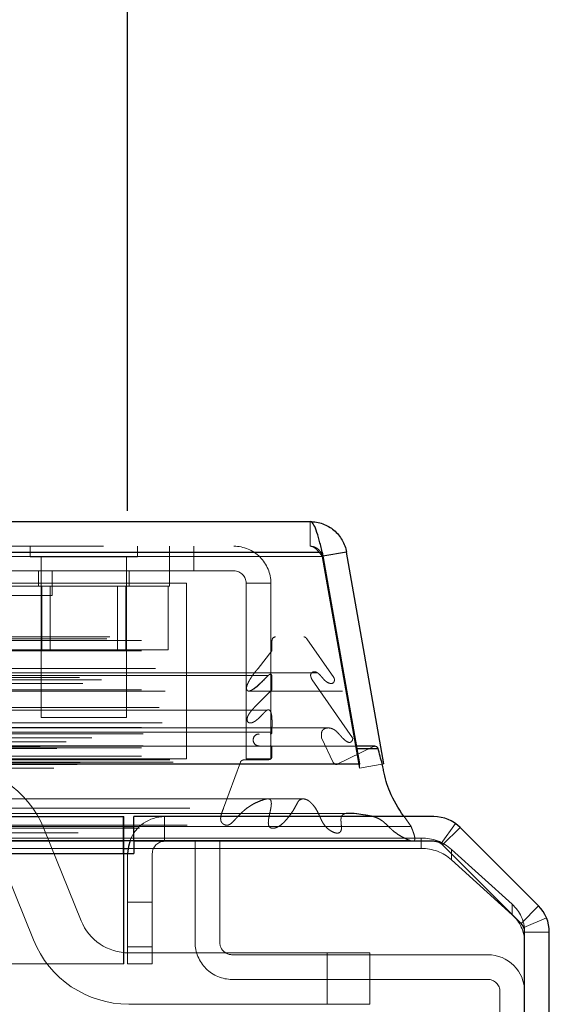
# Model space of a CAD drawing. Header units: inches. Extents: x 0.2 to 10.8, y 0.2 to 8.2.
# Tile 32 of 171: x 4.74 to 4.8173, y 2.189 to 2.3327. Entities that reach past the tile are written whole.
import ezdxf

# ---------------------------------------------------------------- set-up
doc = ezdxf.new("R2010")
doc.units = ezdxf.units.IN
doc.header["$MEASUREMENT"] = 0
doc.linetypes.add('HIDDEN', pattern=[0.07500000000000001, 0.05, -0.025])
doc.layers.add('DIMENSIONS', color=140, linetype='Continuous')
doc.layers.add('SLD-0', color=179, linetype='Continuous')
doc.styles.add('SLDTEXTSTYLE0', font='TXT', dxfattribs={"width": 0.7})
doc.dimstyles.new('SLDDIMSTYLE0', dxfattribs={"dimtxt": 0.0849609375, "dimasz": 0.13, "dimexe": 0, "dimexo": 0.0625, "dimgap": 0.021240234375, "dimtad": 0, "dimtih": 1, "dimtoh": 1, "dimlfac": 20, "dimrnd": 1e-09, "dimzin": 12, "dimdsep": 46, "dimtxsty": 'SLDTEXTSTYLE0', "dimsah": 1, "dimcen": 0.09, "dimadec": 0, "dimazin": 3, "dimtfac": 1, "dimtofl": 0, "dimtmove": 0, "dimatfit": 3, "dimfxl": 0, "dimfrac": 2, "dimtolj": 1, "dimtzin": 12, "dimarcsym": 0})

# ---------------------------------------------------------------- blocks, each defined once
blk = doc.blocks.new('_D_29')
at = {"layer": 'DIMENSIONS'}
for p, q in [((3.078871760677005, 2.260963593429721), (3.078871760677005, 2.65352070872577)), ((4.755771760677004, 2.260963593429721), (4.755771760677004, 2.65352070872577)), ((3.078871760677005, 2.52852070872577), (3.660557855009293, 2.52852070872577)), ((3.775690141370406, 2.528520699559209), (3.747160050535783, 2.528520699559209)), ((3.747160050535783, 2.528520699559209), (3.747160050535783, 2.393489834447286)), ((4.098838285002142, 2.528520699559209), (4.127368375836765, 2.528520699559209)), ((4.127368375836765, 2.528520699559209), (4.127368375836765, 2.393489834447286)), ((4.755771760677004, 2.52852070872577), (4.213970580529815, 2.52852070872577)), ((3.747160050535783, 2.393489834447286), (3.775690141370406, 2.393489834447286)), ((4.127368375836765, 2.393489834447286), (4.098838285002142, 2.393489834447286))]:
    blk.add_line(p, q, dxfattribs=at)
for points in [[(3.078871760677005, 2.52852070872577), (3.208871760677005, 2.50852070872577), (3.208871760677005, 2.54852070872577)], [(4.755771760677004, 2.52852070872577), (4.625771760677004, 2.54852070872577), (4.625771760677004, 2.50852070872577)]]:
    blk.add_solid(points, dxfattribs=at)
at = {"layer": 'DIMENSIONS', "char_height": 0.08333333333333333, "attachment_point": 1, "style": 'SLDTEXTSTYLE0'}
for s, insert in [('33.54', (3.775690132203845, 2.654963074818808)), ('851.9', (3.775690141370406, 2.500912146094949))]:
    blk.add_mtext(s, dxfattribs=dict(at, insert=insert))

msp = doc.modelspace()

# ---------------------------------------------------------------- linework, layer by layer
at = {"layer": 'SLD-0', "linetype": 'Continuous', "lineweight": 25}
for p, q in [((3.052228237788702, 2.259420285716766), (4.782407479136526, 2.259420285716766)), ((3.050461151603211, 2.254957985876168), (4.784174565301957, 2.254957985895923)), ((4.784174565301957, 2.254957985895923), (4.789625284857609, 2.224045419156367)), ((4.787725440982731, 2.254957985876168), (4.784281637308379, 2.254350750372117)), ((4.793176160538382, 2.224045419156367), (4.787725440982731, 2.254957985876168)), ((4.791869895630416, 2.226631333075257), (4.789169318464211, 2.226631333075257)), ((4.789223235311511, 2.226325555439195), (4.792330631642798, 2.226325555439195)), ((3.045010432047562, 2.224045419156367), (4.789625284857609, 2.224045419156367)), ((4.789625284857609, 2.224045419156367), (4.789625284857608, 2.224001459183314)), ((3.079467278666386, 2.216363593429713), (4.755176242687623, 2.216363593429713)), ((4.755176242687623, 2.210963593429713), (4.755176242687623, 2.216363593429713)), ((4.756671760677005, 2.212763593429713), (4.756671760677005, 2.216363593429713)), ((4.800476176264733, 2.216363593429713), (4.756671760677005, 2.216363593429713)), ((4.755176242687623, 2.214934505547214), (4.756671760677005, 2.214934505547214)), ((4.815740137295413, 2.203336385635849), (4.80429455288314, 2.21478197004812)), ((4.755176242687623, 2.212872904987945), (4.756671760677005, 2.212872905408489)), ((4.755221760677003, 2.210963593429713), (4.755221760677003, 2.212882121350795)), ((4.756676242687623, 2.212763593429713), (4.756671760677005, 2.212763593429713)), ((4.756676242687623, 2.212763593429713), (4.756676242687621, 2.210963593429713)), ((4.80047814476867, 2.212763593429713), (4.756676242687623, 2.212763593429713)), ((4.755221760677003, 2.211724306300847), (4.755825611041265, 2.211724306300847)), ((4.813195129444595, 2.200791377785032), (4.801749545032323, 2.212236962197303)), ((3.079467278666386, 2.210963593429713), (4.755176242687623, 2.210963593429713)), ((4.755176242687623, 2.210963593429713), (4.756676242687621, 2.210963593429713)), ((4.813721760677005, 1.419963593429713), (4.813721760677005, 2.199519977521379)), ((4.817321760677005, 1.419963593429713), (4.817321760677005, 2.199518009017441))]:
    msp.add_line(p, q, dxfattribs=at)
at = {"layer": 'SLD-0', "linetype": 'HIDDEN', "lineweight": 18}
for p, q in [((4.782407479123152, 2.255820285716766), (4.782407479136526, 2.259420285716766)), ((3.052228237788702, 2.255820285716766), (4.782407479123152, 2.255820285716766)), ((4.741563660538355, 2.255820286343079), (4.741563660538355, 2.254257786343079)), ((4.757188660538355, 2.254257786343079), (4.757188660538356, 2.255820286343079)), ((4.761876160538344, 2.252220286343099), (4.761876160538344, 2.255820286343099)), ((4.765426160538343, 2.252220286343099), (4.765426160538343, 2.255820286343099)), ((4.784174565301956, 2.254957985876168), (3.05046115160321, 2.254957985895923)), ((3.050461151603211, 2.254332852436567), (4.784174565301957, 2.254332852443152)), ((4.784174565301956, 2.254332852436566), (3.05046115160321, 2.254332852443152)), ((4.784174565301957, 2.254957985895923), (4.784174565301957, 2.254332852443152)), ((4.784174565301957, 2.254332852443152), (4.789625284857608, 2.223420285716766)), ((4.784281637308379, 2.254350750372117), (4.784180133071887, 2.254332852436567)), ((4.789630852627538, 2.223420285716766), (4.784180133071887, 2.254332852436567)), ((4.741563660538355, 2.254257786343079), (4.757188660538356, 2.254257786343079)), ((4.743126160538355, 2.254257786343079), (4.743126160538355, 2.230820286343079)), ((4.755626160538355, 2.230820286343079), (4.755626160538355, 2.254257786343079)), ((4.765426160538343, 2.252220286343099), (4.738459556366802, 2.2522202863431)), ((4.742751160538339, 2.252220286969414), (4.742751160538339, 2.249970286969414)), ((4.744741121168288, 2.248620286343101), (4.744741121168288, 2.252220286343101)), ((4.756001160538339, 2.249970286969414), (4.756001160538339, 2.252220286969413)), ((4.761876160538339, 2.249970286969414), (4.761876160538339, 2.252220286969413)), ((4.771276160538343, 2.252220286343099), (4.765426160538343, 2.252220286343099)), ((4.764359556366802, 2.25042028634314), (4.738459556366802, 2.250420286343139)), ((4.764359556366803, 2.22482028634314), (4.764359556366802, 2.25042028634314)), ((4.776676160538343, 2.250420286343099), (4.773076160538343, 2.250420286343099)), ((4.773076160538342, 2.224820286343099), (4.773076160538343, 2.250420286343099)), ((4.776676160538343, 2.224820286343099), (4.776676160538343, 2.250420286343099)), ((4.744741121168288, 2.248620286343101), (4.710891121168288, 2.248620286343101)), ((4.73687616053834, 2.249970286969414), (4.761876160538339, 2.249970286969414)), ((4.743227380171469, 2.249970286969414), (4.743227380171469, 2.240720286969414)), ((4.74447866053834, 2.249970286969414), (4.74447866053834, 2.240720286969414)), ((4.75427366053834, 2.240720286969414), (4.75427366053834, 2.249970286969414)), ((4.755524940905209, 2.249970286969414), (4.755524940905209, 2.240720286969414)), ((4.761673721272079, 2.249970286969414), (4.761673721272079, 2.240720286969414)), ((3.052727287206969, 2.242327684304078), (4.781908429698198, 2.2423276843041)), ((3.053165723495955, 2.242587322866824), (4.781469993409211, 2.242587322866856)), ((3.057796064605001, 2.242087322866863), (4.776839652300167, 2.242087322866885)), ((3.057796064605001, 2.242087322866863), (4.776839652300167, 2.242087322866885)), ((4.776839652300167, 2.242087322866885), (4.776839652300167, 2.240567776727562)), ((4.785871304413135, 2.236668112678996), (4.781908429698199, 2.242327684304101)), ((3.057796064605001, 2.24056777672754), (4.776839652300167, 2.240567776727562)), ((4.7370785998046, 2.240720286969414), (4.743227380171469, 2.240720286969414)), ((4.743227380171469, 2.240720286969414), (4.755524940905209, 2.240720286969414)), ((4.755524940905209, 2.240720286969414), (4.761673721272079, 2.240720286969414)), ((4.776839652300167, 2.240567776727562), (4.774820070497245, 2.237982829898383)), ((4.78345008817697, 2.237369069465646), (3.051184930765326, 2.237369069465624)), ((3.05981564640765, 2.237982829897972), (4.774820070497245, 2.237982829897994)), ((4.78345078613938, 2.237369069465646), (4.783450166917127, 2.237369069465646)), ((3.048764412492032, 2.236668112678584), (4.785871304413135, 2.236668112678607)), ((3.049231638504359, 2.235792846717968), (4.785398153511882, 2.23579284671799)), ((3.051945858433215, 2.236317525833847), (4.782689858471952, 2.236317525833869)), ((3.057796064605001, 2.236946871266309), (4.776839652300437, 2.236946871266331)), ((4.776280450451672, 2.236951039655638), (3.058347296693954, 2.236951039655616)), ((4.776288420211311, 2.236951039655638), (4.77628052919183, 2.236951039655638)), ((4.776839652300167, 2.236946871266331), (4.776839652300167, 2.234879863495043)), ((4.788609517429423, 2.227863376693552), (4.782689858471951, 2.236317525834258)), ((4.78539823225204, 2.23579284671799), (4.785404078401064, 2.23579284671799)), ((3.057796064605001, 2.234879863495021), (4.776839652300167, 2.234879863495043)), ((3.061254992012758, 2.234689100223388), (4.773375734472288, 2.234689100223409)), ((4.773375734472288, 2.234689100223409), (4.787153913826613, 2.23468910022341)), ((4.776839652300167, 2.234879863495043), (4.774262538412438, 2.232285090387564)), ((4.77609620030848, 2.231880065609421), (3.058539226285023, 2.2318800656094)), ((3.060373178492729, 2.232285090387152), (4.774262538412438, 2.232285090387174)), ((3.060373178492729, 2.232285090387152), (4.774262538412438, 2.232285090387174)), ((4.776115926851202, 2.231880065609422), (4.776096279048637, 2.231880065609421)), ((3.060799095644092, 2.230046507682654), (4.773834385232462, 2.230046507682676)), ((4.743126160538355, 2.230820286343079), (4.755626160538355, 2.230820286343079)), ((4.773834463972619, 2.230046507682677), (4.773840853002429, 2.230046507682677)), ((4.78501769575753, 2.229303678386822), (3.049617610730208, 2.229303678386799)), ((3.057796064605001, 2.229377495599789), (4.776839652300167, 2.229377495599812)), ((3.057796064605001, 2.228673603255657), (4.776839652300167, 2.228673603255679)), ((3.089365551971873, 2.228673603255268), (4.776839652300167, 2.228673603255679)), ((4.776839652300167, 2.2293774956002), (4.776839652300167, 2.228673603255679)), ((4.78501810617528, 2.229303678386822), (4.785017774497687, 2.229303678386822)), ((3.046026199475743, 2.227863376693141), (4.788609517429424, 2.227863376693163)), ((3.046817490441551, 2.227293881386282), (4.787817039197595, 2.227293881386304)), ((3.050554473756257, 2.227881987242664), (4.78408124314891, 2.227881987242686)), ((3.058046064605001, 2.228423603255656), (4.776589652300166, 2.228423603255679)), ((4.785781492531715, 2.224271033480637), (4.784081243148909, 2.227881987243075)), ((4.787817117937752, 2.227293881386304), (4.787818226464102, 2.227293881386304)), ((3.042985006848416, 2.226580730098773), (4.791650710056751, 2.226580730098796)), ((3.042985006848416, 2.226580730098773), (4.791650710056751, 2.226580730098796)), ((3.045412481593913, 2.226325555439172), (4.789223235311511, 2.226325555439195)), ((4.789169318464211, 2.226631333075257), (3.045466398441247, 2.226631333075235)), ((3.057796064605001, 2.226423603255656), (4.776839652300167, 2.226423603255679)), ((3.057796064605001, 2.226423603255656), (4.776839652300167, 2.226423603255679)), ((3.058046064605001, 2.226673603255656), (4.776589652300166, 2.226673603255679)), ((4.776839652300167, 2.226423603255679), (4.776839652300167, 2.225179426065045)), ((4.791650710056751, 2.226580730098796), (4.786359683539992, 2.224000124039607)), ((3.048854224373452, 2.224271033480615), (4.785781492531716, 2.224271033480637)), ((3.048854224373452, 2.224271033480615), (4.785781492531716, 2.224271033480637)), ((3.057796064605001, 2.225179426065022), (4.776839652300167, 2.225179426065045)), ((3.057796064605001, 2.225179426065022), (4.776839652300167, 2.225179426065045)), ((3.058296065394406, 2.224673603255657), (4.776339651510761, 2.224673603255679)), ((3.058296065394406, 2.224673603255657), (4.776339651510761, 2.224673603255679)), ((3.061943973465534, 2.224631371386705), (4.772691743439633, 2.224631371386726)), ((3.061943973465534, 2.224631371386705), (4.772691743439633, 2.224631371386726)), ((3.062407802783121, 2.224303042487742), (4.772227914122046, 2.224303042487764)), ((3.062407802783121, 2.224303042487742), (4.772227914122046, 2.224303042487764)), ((4.764359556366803, 2.22482028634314), (3.070309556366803, 2.224820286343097)), ((4.772227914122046, 2.224303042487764), (4.769773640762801, 2.217587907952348)), ((4.776339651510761, 2.224673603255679), (4.772691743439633, 2.224631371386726)), ((4.773076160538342, 2.224820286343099), (4.776676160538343, 2.224820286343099)), ((3.04501043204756, 2.223420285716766), (4.789625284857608, 2.223420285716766)), ((3.048276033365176, 2.224000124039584), (4.786359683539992, 2.224000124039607)), ((3.048401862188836, 2.223984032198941), (4.786233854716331, 2.223984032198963)), ((4.789625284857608, 2.224001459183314), (4.789625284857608, 2.223420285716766)), ((4.793176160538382, 2.224045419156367), (4.789630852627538, 2.223420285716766)), ((3.064862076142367, 2.217587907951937), (4.7697736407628, 2.217587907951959)), ((4.755176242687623, 2.216363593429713), (4.755221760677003, 2.216363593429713)), ((4.755221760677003, 2.212882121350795), (4.755221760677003, 2.216363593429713)), ((4.761171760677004, 2.212763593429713), (4.761171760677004, 2.216363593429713)), ((4.797132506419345, 2.214934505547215), (4.79611956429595, 2.216363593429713)), ((3.057523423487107, 2.214677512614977), (4.777112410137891, 2.214677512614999)), ((3.064424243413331, 2.21511177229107), (4.770197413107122, 2.215111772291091)), ((3.079467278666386, 2.214934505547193), (4.755176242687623, 2.214934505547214)), ((4.74354599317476, 2.214611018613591), (4.74897965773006, 2.201175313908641)), ((4.756671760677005, 2.214934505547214), (4.797132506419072, 2.214934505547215)), ((4.777112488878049, 2.214677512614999), (4.777113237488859, 2.214677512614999)), ((4.80152826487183, 2.212424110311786), (4.803632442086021, 2.21534514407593)), ((4.80174896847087, 2.212236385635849), (4.80429455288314, 2.21478197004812)), ((3.079421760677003, 2.213245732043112), (4.755221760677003, 2.213245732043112)), ((3.079467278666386, 2.212763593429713), (4.755176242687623, 2.212763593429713)), ((4.755176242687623, 2.212763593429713), (4.755221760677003, 2.212763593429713)), ((4.755221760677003, 2.213245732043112), (4.798632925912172, 2.213245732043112)), ((4.756671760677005, 2.212872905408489), (4.797027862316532, 2.212872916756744)), ((4.765621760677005, 2.198013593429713), (4.765621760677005, 2.212763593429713)), ((4.769221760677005, 2.198013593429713), (4.769221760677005, 2.212763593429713)), ((4.797035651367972, 2.212872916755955), (4.797044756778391, 2.212872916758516)), ((4.79863292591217, 2.211724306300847), (4.798632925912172, 2.213245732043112)), ((3.079421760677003, 2.211724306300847), (4.755221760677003, 2.211724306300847)), ((4.742026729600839, 2.198363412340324), (4.73659306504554, 2.211799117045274)), ((4.755825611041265, 2.211724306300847), (4.79863292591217, 2.211724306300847)), ((4.801675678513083, 2.212305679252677), (4.801748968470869, 2.212236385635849)), ((4.81319455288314, 2.200790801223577), (4.801748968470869, 2.212236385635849)), ((4.803052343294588, 2.211586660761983), (4.803052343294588, 2.210065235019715)), ((4.803052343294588, 2.211586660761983), (4.811891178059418, 2.203575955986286)), ((3.079467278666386, 2.210963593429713), (4.755176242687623, 2.210963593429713)), ((3.079467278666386, 2.210963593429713), (4.755176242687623, 2.210963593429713)), ((3.079467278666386, 2.210963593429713), (4.755176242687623, 2.210963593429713)), ((3.079467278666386, 2.210963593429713), (4.755176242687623, 2.210963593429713)), ((3.079467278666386, 2.210963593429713), (4.755176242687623, 2.210963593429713)), ((4.755176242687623, 2.194863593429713), (4.755176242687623, 2.210963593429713)), ((4.755221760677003, 2.194863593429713), (4.755221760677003, 2.210963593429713)), ((4.755771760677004, 2.210963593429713), (4.755771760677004, 2.194863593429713)), ((4.759371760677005, 2.194863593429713), (4.759371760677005, 2.210963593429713)), ((4.811891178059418, 2.202054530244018), (4.803052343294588, 2.210065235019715)), ((4.755771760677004, 2.203863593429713), (4.759371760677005, 2.203863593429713)), ((4.811891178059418, 2.202054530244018), (4.811891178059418, 2.203575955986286)), ((4.81319455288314, 2.200790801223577), (4.815740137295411, 2.203336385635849)), ((4.813584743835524, 2.200206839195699), (4.816910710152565, 2.201584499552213)), ((4.813721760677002, 2.199570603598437), (4.813721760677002, 2.199519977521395)), ((4.813721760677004, 2.199518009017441), (4.817321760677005, 2.199518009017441)), ((4.759371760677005, 2.197363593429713), (4.755771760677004, 2.197363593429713)), ((4.755771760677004, 2.197363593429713), (4.759371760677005, 2.197363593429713)), ((4.759371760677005, 2.197363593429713), (4.755771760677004, 2.197363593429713)), ((4.755771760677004, 2.197363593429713), (4.759371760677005, 2.197363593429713)), ((4.759371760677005, 2.197363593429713), (4.755771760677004, 2.197363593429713)), ((4.755771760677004, 2.197363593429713), (4.759371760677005, 2.197363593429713)), ((4.759371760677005, 2.197363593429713), (4.755771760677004, 2.197363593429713)), ((4.755771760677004, 2.197363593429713), (4.759371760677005, 2.197363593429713)), ((4.755932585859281, 2.196487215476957), (4.78489013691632, 2.196487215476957)), ((4.808321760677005, 2.196213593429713), (4.771021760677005, 2.196213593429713)), ((4.78489013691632, 2.196487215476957), (4.78489013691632, 2.188987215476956)), ((4.78489013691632, 2.196487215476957), (4.78489013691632, 2.188987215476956)), ((4.78489013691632, 2.196487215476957), (4.78489013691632, 2.188987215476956)), ((4.78489013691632, 2.196487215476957), (4.79114013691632, 2.196487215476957)), ((4.78489013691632, 2.196487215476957), (4.78489013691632, 2.188987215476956)), ((4.784890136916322, 2.196487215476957), (4.784890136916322, 2.188987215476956)), ((4.784890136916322, 2.196487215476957), (4.784890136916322, 2.188987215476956)), ((4.79114013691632, 2.196487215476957), (4.79114013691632, 2.188987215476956)), ((4.755176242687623, 2.194863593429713), (3.079467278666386, 2.194863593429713)), ((4.755221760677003, 2.194863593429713), (4.755176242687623, 2.194863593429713)), ((4.755771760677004, 2.194863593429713), (4.759371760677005, 2.194863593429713)), ((4.808321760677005, 2.192613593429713), (4.771021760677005, 2.192613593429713)), ((4.810121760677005, 2.158038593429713), (4.810121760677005, 2.190813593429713)), ((4.78489013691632, 2.188987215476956), (4.755932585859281, 2.188987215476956)), ((4.79114013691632, 2.188987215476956), (4.78489013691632, 2.188987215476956))]:
    msp.add_line(p, q, dxfattribs=at)
at = {"layer": 'SLD-0', "linetype": 'HIDDEN', "lineweight": 18, "flags": 128}
for points in [[(4.781469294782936, 2.218949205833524), (3.931233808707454, 2.218949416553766), (3.053170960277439, 2.218949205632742)], [(4.776207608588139, 2.218960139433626), (3.931233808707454, 2.218960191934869), (3.058427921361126, 2.218960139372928)], [(4.788989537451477, 2.216825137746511), (3.880757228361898, 2.216825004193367), (3.045642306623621, 2.216825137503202)], [(4.788988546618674, 2.216825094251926), (3.988493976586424, 2.216823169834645), (3.04564308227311, 2.216825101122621)], [(3.06443904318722, 2.215111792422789), (3.903398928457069, 2.21511223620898), (4.770212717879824, 2.215111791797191)], [(3.048568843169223, 2.214007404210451), (3.903392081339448, 2.214006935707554), (4.786072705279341, 2.214007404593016)], [(3.079467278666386, 2.212872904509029), (3.903392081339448, 2.21287266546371), (4.755176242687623, 2.212872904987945)]]:
    msp.add_lwpolyline(points, dxfattribs=at)
at = {"layer": 'SLD-0', "linetype": 'Continuous', "lineweight": 25, "flags": 128}
msp.add_lwpolyline([(4.756121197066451, 2.212874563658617), (4.755875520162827, 2.2120170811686), (4.755771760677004, 2.210963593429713)], dxfattribs=at)
at = {"layer": 'SLD-0', "linetype": 'HIDDEN', "lineweight": 18}
for centre, radius, start, end in [((4.771276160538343, 2.250420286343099), 0.005399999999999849, 359.9999999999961, 90), ((4.771276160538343, 2.250420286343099), 0.001800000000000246, 0, 90), ((4.777339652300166, 2.242087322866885), 0.0004999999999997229, 90, 180), ((4.781469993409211, 2.242087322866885), 0.0005000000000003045, 28.73262472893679, 90), ((4.776589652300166, 2.228673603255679), 0.0002500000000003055, 270.0000000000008, 0), ((4.774964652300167, 2.227548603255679), 0.0008750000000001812, 90, 270.0000000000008), ((4.776589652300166, 2.226423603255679), 0.0002500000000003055, 0, 90), ((4.791869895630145, 2.226131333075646), 0.0005000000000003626, 89.9999999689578, 115.9999999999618), ((4.772697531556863, 2.22413140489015), 0.0004999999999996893, 90.66328419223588, 159.9234572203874), ((4.776333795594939, 2.225179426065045), 0.0005058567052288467, 270.6632841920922, 0), ((4.78623385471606, 2.224484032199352), 0.0005000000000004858, 205.2138142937, 284.5756249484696), ((4.72964013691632, 2.208987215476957), 0.01500000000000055, 22.01938135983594, 90), ((4.761171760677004, 2.210963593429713), 0.005399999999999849, 90, 159.2749754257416), ((4.761171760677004, 2.210963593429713), 0.001800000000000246, 90, 180), ((4.798681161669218, 2.206658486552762), 0.00658742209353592, 48.42768291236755, 90.41954651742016), ((4.800476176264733, 2.210963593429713), 0.001800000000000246, 67.443476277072, 90), ((4.79868116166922, 2.205137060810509), 0.006587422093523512, 48.42768291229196, 90.41954651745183), ((4.808308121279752, 2.199517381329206), 0.005413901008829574, 0.5632649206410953, 48.56076874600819), ((4.755932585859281, 2.203987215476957), 0.007500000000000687, 202.0193813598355, 270.0000000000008), ((4.80830812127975, 2.197995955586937), 0.005413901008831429, 0.5632649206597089, 48.56076874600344), ((4.755932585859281, 2.203987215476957), 0.01500000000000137, 202.0193813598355, 270.0000000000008), ((4.771021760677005, 2.198013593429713), 0.005400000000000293, 180, 270.0000000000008), ((4.771021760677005, 2.198013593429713), 0.001800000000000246, 180, 270.0000000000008), ((4.808321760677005, 2.190813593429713), 0.005400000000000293, 0, 90), ((4.808321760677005, 2.190813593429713), 0.001800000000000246, 0, 90)]:
    msp.add_arc(centre, radius, start, end, dxfattribs=at)
at = {"layer": 'SLD-0', "linetype": 'Continuous', "lineweight": 25}
for centre, radius, start, end in [((4.791869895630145, 2.226131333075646), 0.000499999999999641, 22.85776038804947, 89.9999999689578), ((4.800476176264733, 2.210963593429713), 0.005399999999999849, 45.00000000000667, 90), ((4.80047814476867, 2.21096556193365), 0.001798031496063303, 45, 90), ((4.811921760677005, 2.199518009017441), 0.005400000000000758, 0, 44.99999999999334), ((4.811923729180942, 2.199519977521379), 0.001798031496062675, 0, 45.00000000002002)]:
    msp.add_arc(centre, radius, start, end, dxfattribs=at)
for points, knots in [([(4.784174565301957, 2.254957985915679), (4.784027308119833, 2.255576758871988), (4.783880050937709, 2.256176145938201), (4.78358553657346, 2.257264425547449), (4.783438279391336, 2.257753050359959), (4.783143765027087, 2.258560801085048), (4.782996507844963, 2.258879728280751), (4.782701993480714, 2.259309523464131), (4.782554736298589, 2.259420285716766), (4.782407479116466, 2.259420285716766)], [0, 0, 0, 0, 0.25, 0.25, 0.5, 0.5, 0.75, 0.75, 1, 1, 1, 1]), ([(4.782407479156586, 2.259420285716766), (4.783035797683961, 2.259420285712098), (4.78366396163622, 2.259309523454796), (4.784844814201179, 2.258879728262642), (4.785397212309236, 2.258560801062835), (4.786359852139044, 2.257753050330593), (4.786769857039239, 2.257264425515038), (4.787398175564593, 2.256176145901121), (4.787616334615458, 2.255576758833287), (4.787725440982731, 2.254957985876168)], [0, 0, 0, 0, 0.25, 0.25, 0.5, 0.5, 0.75, 0.75, 1, 1, 1, 1]), ([(4.79611956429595, 2.216363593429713), (4.796089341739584, 2.21640613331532), (4.795308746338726, 2.217504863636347), (4.79407643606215, 2.219578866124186), (4.793302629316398, 2.222053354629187), (4.7930853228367, 2.22346924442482), (4.792794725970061, 2.224542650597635), (4.792526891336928, 2.225571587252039), (4.792330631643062, 2.226325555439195)], [0, 0, 0, 0, 0.01582695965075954, 0.4087824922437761, 0.7013418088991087, 0.7114501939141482, 0.7885609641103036, 1, 1, 1, 1])]:
    msp.add_open_spline(points, degree=3, knots=knots, dxfattribs=at)
at = {"layer": 'SLD-0', "linetype": 'HIDDEN', "lineweight": 18}
for points, knots in [([(4.782407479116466, 2.255820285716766), (4.782449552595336, 2.255818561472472), (4.782533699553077, 2.255815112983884), (4.782659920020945, 2.255787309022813), (4.782786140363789, 2.255743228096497), (4.782912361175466, 2.255681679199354), (4.783038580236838, 2.255603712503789), (4.7831648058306, 2.255509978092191), (4.783322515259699, 2.255374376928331), (4.783511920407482, 2.255183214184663), (4.783732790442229, 2.254924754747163), (4.783953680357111, 2.254639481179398), (4.784100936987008, 2.25443506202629), (4.784174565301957, 2.254332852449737)], [0, 0, 0, 0, 0.07144899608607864, 0.1428979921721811, 0.2143469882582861, 0.2857959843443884, 0.3572449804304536, 0.4286939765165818, 0.5001429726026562, 0.6251072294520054, 0.7500714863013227, 0.8750357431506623, 1, 1, 1, 1]), ([(4.784180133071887, 2.254332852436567), (4.7841680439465, 2.254391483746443), (4.784143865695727, 2.254508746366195), (4.784085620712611, 2.254678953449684), (4.784011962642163, 2.254842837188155), (4.783922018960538, 2.254998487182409), (4.783817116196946, 2.255144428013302), (4.783698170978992, 2.255279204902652), (4.783533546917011, 2.255431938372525), (4.783312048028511, 2.255587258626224), (4.783026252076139, 2.255719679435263), (4.782721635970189, 2.255804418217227), (4.782512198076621, 2.255814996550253), (4.782407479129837, 2.255820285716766)], [0, 0, 0, 0, 0.07144899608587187, 0.1428979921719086, 0.214346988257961, 0.2857959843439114, 0.3572449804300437, 0.428693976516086, 0.5001429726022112, 0.6251072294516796, 0.7500714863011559, 0.8750357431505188, 1, 1, 1, 1]), ([(4.774820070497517, 2.237982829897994), (4.774760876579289, 2.237919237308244), (4.77464237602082, 2.237791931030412), (4.774471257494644, 2.2375864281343), (4.774304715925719, 2.23737416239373), (4.774143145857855, 2.237157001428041), (4.773986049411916, 2.236938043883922), (4.773833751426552, 2.236715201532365), (4.773686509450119, 2.236486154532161), (4.773527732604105, 2.23622324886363), (4.773371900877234, 2.235938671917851), (4.773240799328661, 2.235643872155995), (4.773157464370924, 2.235389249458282), (4.773119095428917, 2.235177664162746), (4.773130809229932, 2.235003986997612), (4.773171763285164, 2.234854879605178), (4.773248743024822, 2.234741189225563), (4.773365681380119, 2.234679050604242), (4.773509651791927, 2.234682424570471), (4.773654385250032, 2.234729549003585), (4.773900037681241, 2.234836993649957), (4.774268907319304, 2.235079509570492), (4.774781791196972, 2.235502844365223), (4.775270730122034, 2.235952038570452), (4.775709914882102, 2.236383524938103), (4.776028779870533, 2.236699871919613), (4.776270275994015, 2.236952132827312), (4.77643892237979, 2.237080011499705), (4.776564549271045, 2.237143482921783), (4.776673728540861, 2.237138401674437), (4.776751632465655, 2.237075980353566), (4.776806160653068, 2.237010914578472), (4.77683000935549, 2.23696531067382), (4.776839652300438, 2.236946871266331)], [0, 0, 0, 0, 0.03128962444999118, 0.06263883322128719, 0.0939900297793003, 0.1252518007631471, 0.1563441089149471, 0.1873161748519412, 0.2182554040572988, 0.2492251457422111, 0.2907698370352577, 0.3255556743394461, 0.3533724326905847, 0.3741592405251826, 0.3895161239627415, 0.4048457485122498, 0.4200318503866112, 0.436355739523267, 0.4579399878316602, 0.478905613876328, 0.4992258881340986, 0.5663369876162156, 0.649904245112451, 0.7496387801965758, 0.8123354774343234, 0.8749457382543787, 0.9148795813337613, 0.9375160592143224, 0.9563103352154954, 0.9710670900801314, 0.9834351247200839, 0.9933021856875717, 1, 1, 1, 1]), ([(4.782689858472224, 2.236317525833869), (4.782659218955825, 2.236388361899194), (4.782603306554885, 2.236517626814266), (4.782536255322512, 2.23670093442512), (4.78249627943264, 2.236850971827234), (4.782467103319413, 2.236996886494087), (4.782502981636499, 2.237172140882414), (4.782616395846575, 2.23734721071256), (4.782791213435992, 2.237475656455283), (4.783008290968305, 2.237530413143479), (4.783212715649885, 2.237493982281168), (4.783383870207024, 2.237414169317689), (4.783524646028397, 2.237321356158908), (4.78363701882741, 2.237233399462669), (4.783786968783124, 2.237098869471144), (4.783976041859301, 2.236896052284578), (4.784214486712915, 2.236620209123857), (4.784418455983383, 2.236370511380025), (4.784628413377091, 2.236158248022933), (4.784865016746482, 2.235982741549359), (4.785149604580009, 2.235840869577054), (4.785458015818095, 2.235766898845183), (4.785705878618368, 2.235809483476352), (4.785853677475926, 2.235951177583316), (4.785910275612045, 2.236054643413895), (4.78594571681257, 2.236173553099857), (4.785959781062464, 2.236301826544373), (4.785952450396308, 2.236432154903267), (4.785925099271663, 2.2365599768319), (4.785889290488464, 2.236631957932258), (4.785871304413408, 2.236668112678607)], [0, 0, 0, 0, 0.03553125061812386, 0.06483906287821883, 0.08804888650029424, 0.1035037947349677, 0.1281658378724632, 0.1604145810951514, 0.2020166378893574, 0.2491996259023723, 0.2900851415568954, 0.3262651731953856, 0.3574294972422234, 0.3829550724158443, 0.4025100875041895, 0.4637012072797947, 0.5251041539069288, 0.5856696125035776, 0.6286158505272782, 0.6819784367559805, 0.7451102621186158, 0.8081071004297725, 0.8717449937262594, 0.8899833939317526, 0.9079898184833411, 0.9261390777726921, 0.9444837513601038, 0.962921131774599, 0.9813759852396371, 1, 1, 1, 1]), ([(4.776288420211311, 2.236938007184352), (4.776218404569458, 2.236882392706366), (4.776139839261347, 2.236819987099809), (4.776012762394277, 2.236679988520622), (4.775273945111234, 2.235964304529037), (4.774510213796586, 2.235068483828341), (4.773660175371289, 2.234737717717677), (4.773589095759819, 2.234710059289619)], [0, 0, 0, 0, 0.0761745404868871, 0.08547627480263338, 0.1568258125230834, 0.9294943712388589, 1, 1, 1, 1]), ([(4.77426253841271, 2.232285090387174), (4.77415305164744, 2.232171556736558), (4.773949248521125, 2.231960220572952), (4.773684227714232, 2.231632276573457), (4.773475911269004, 2.231338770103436), (4.773325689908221, 2.231067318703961), (4.7732309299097, 2.230802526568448), (4.773197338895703, 2.230553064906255), (4.77322357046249, 2.230317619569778), (4.773318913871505, 2.230164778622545), (4.773435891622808, 2.230085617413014), (4.773587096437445, 2.230031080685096), (4.773788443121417, 2.230022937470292), (4.774031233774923, 2.23010180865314), (4.774300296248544, 2.230245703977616), (4.774598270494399, 2.230449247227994), (4.774919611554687, 2.230729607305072), (4.775277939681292, 2.231085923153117), (4.775623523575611, 2.231470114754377), (4.77593037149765, 2.231767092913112), (4.776133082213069, 2.231913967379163), (4.776279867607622, 2.231965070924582), (4.776412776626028, 2.231943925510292), (4.776542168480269, 2.231850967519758), (4.77664004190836, 2.231685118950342), (4.776709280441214, 2.231497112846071), (4.776759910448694, 2.231314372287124), (4.776786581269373, 2.231163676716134), (4.77679864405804, 2.231060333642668), (4.776804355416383, 2.23100589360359), (4.776807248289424, 2.230977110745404), (4.776808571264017, 2.23096366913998), (4.776809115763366, 2.23095808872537), (4.776809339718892, 2.230955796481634), (4.776809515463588, 2.23095395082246), (4.776810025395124, 2.230948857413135), (4.776810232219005, 2.230955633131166), (4.776810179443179, 2.230951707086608), (4.776810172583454, 2.230950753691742), (4.776810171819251, 2.230950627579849), (4.776810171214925, 2.230950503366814), (4.776810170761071, 2.23095037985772), (4.77681017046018, 2.230950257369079), (4.776810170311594, 2.230950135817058), (4.776810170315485, 2.230950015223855), (4.776810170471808, 2.23094989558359), (4.776810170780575, 2.230949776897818), (4.776810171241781, 2.230949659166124), (4.776810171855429, 2.230949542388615), (4.776810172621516, 2.230949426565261), (4.776810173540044, 2.230949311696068), (4.776810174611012, 2.230949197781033), (4.776810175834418, 2.230949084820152), (4.776810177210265, 2.230948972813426), (4.776810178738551, 2.23094886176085), (4.776810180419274, 2.230948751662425), (4.776810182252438, 2.230948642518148), (4.77681018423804, 2.230948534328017), (4.776810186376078, 2.230948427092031), (4.776810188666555, 2.230948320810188), (4.776810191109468, 2.230948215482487), (4.77681019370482, 2.230948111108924), (4.776810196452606, 2.230948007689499), (4.77681019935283, 2.230947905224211), (4.776810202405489, 2.230947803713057), (4.776810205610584, 2.230947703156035), (4.776810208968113, 2.230947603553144), (4.776810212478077, 2.230947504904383), (4.776810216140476, 2.230947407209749), (4.776810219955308, 2.230947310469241), (4.776810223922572, 2.230947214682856), (4.776810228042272, 2.230947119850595), (4.776810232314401, 2.230947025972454), (4.776810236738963, 2.230946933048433), (4.776810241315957, 2.230946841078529), (4.776810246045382, 2.230946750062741), (4.776810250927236, 2.230946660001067), (4.77681025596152, 2.230946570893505), (4.776810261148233, 2.230946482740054), (4.776810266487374, 2.230946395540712), (4.776810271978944, 2.230946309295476), (4.776810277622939, 2.230946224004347), (4.776810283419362, 2.230946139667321), (4.776810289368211, 2.230946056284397), (4.776810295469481, 2.230945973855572), (4.776810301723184, 2.230945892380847), (4.776810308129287, 2.230945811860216), (4.776810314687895, 2.230945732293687), (4.776810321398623, 2.230945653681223), (4.776810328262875, 2.230945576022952), (4.776810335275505, 2.230945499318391), (4.776810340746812, 2.230945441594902), (4.776810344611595, 2.230945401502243), (4.776810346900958, 2.230945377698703), (4.776810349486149, 2.230945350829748), (4.776810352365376, 2.23094532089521), (4.776810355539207, 2.230945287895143), (4.776810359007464, 2.230945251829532), (4.77681036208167, 2.230945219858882), (4.776810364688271, 2.230945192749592), (4.776810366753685, 2.230945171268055), (4.776810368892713, 2.230945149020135), (4.776810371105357, 2.230945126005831), (4.77681037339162, 2.230945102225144), (4.776810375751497, 2.230945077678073), (4.776810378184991, 2.230945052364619), (4.7768103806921, 2.230945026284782), (4.776810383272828, 2.230944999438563), (4.77681038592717, 2.230944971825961), (4.77681038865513, 2.230944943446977), (4.776810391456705, 2.230944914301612), (4.776810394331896, 2.230944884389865), (4.776810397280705, 2.230944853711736), (4.776810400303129, 2.230944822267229), (4.776810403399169, 2.230944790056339), (4.776810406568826, 2.230944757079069), (4.776810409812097, 2.230944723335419), (4.776810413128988, 2.23094468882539), (4.776810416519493, 2.230944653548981), (4.776810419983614, 2.230944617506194), (4.776810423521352, 2.230944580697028), (4.776810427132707, 2.230944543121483), (4.776810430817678, 2.230944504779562), (4.776810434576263, 2.230944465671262), (4.776810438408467, 2.230944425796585), (4.776810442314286, 2.230944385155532), (4.776810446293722, 2.230944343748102), (4.776810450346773, 2.230944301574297), (4.776810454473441, 2.230944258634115), (4.776810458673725, 2.230944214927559), (4.776810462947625, 2.230944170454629), (4.776810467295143, 2.230944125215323), (4.776810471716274, 2.230944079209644), (4.776810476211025, 2.230944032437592), (4.77681048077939, 2.230943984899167), (4.77681048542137, 2.230943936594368), (4.776810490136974, 2.230943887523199), (4.776810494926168, 2.230943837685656), (4.77681060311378, 2.23094271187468), (4.776810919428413, 2.230939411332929), (4.776811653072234, 2.230931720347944), (4.776813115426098, 2.230916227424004), (4.776816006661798, 2.230884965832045), (4.77682152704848, 2.230822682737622), (4.776830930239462, 2.230707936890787), (4.776844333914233, 2.230497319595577), (4.776850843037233, 2.230190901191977), (4.776851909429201, 2.229799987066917), (4.776843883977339, 2.229523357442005), (4.77683965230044, 2.229377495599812)], [0, 0, 0, 0, 0.05511511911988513, 0.102593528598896, 0.1423086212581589, 0.1748045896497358, 0.2010286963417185, 0.2255254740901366, 0.2469189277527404, 0.2665083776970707, 0.2813235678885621, 0.298881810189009, 0.329250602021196, 0.3622463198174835, 0.3988484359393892, 0.4453695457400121, 0.4963156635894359, 0.5515760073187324, 0.6233121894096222, 0.6730463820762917, 0.701405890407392, 0.71750882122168, 0.7337379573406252, 0.7540318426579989, 0.7754405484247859, 0.795272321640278, 0.8142597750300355, 0.8310083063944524, 0.8396756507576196, 0.8443510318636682, 0.8467922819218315, 0.8480345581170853, 0.8482190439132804, 0.8484276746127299, 0.8486604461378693, 0.8489227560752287, 0.8491806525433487, 0.8494374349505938, 0.8494495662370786, 0.8494616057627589, 0.849473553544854, 0.8494854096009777, 0.8494971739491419, 0.8495088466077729, 0.849520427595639, 0.849531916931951, 0.8495433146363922, 0.8495546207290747, 0.849565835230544, 0.8495769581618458, 0.8495879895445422, 0.8495989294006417, 0.8496097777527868, 0.849620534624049, 0.8496312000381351, 0.8496417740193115, 0.849652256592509, 0.8496626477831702, 0.8496729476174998, 0.8496831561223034, 0.849693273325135, 0.849703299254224, 0.8497132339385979, 0.8497230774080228, 0.8497328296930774, 0.8497424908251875, 0.8497520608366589, 0.8497615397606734, 0.8497709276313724, 0.8497802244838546, 0.8497894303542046, 0.849798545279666, 0.84980756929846, 0.8498165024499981, 0.8498253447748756, 0.8498340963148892, 0.8498427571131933, 0.8498513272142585, 0.8498598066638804, 0.8498681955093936, 0.8498764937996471, 0.8498847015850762, 0.8498928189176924, 0.8499008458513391, 0.849908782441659, 0.849916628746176, 0.8499243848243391, 0.8499320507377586, 0.8499396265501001, 0.8499471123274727, 0.8499545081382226, 0.8499618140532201, 0.8499638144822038, 0.849966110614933, 0.8499687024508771, 0.8499715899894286, 0.8499747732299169, 0.8499782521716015, 0.8499820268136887, 0.8499840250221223, 0.8499860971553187, 0.849988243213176, 0.8499904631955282, 0.84999275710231, 0.8499951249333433, 0.849997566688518, 0.8500000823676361, 0.8500026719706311, 0.8500053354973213, 0.8500080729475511, 0.8500108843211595, 0.8500137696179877, 0.8500167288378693, 0.8500197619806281, 0.850022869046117, 0.8500260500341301, 0.8500293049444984, 0.8500326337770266, 0.8500360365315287, 0.8500395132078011, 0.8500430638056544, 0.8500466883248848, 0.8500503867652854, 0.8500541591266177, 0.850058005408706, 0.8500619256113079, 0.8500659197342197, 0.8500699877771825, 0.8500741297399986, 0.8500783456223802, 0.8500826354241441, 0.8500869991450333, 0.8500914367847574, 0.8500959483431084, 0.8501005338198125, 0.85010519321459, 0.8501099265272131, 0.8501147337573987, 0.8501196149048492, 0.850435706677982, 0.8510697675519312, 0.8523447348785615, 0.8549167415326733, 0.8601065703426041, 0.8703302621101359, 0.8879963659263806, 0.9206641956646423, 0.9581676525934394, 1, 1, 1, 1]), ([(4.784081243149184, 2.227881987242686), (4.784072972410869, 2.227948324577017), (4.784056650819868, 2.228079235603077), (4.784050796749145, 2.228274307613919), (4.784058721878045, 2.228458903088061), (4.7840819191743, 2.228627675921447), (4.784120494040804, 2.228776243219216), (4.784207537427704, 2.228977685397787), (4.784463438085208, 2.229205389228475), (4.784845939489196, 2.229310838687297), (4.785289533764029, 2.229307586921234), (4.785682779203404, 2.229189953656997), (4.786004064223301, 2.229011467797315), (4.786299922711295, 2.228769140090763), (4.78656800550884, 2.228477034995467), (4.786821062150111, 2.228189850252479), (4.787010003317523, 2.227980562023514), (4.787133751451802, 2.227849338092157), (4.787320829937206, 2.227658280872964), (4.787594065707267, 2.227422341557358), (4.787934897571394, 2.227208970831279), (4.788200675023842, 2.227180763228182), (4.788349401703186, 2.227242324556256), (4.788449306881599, 2.227315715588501), (4.788514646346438, 2.227395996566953), (4.788567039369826, 2.227491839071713), (4.788603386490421, 2.227591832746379), (4.788623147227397, 2.227689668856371), (4.78862779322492, 2.227782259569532), (4.788615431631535, 2.227837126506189), (4.788609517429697, 2.227863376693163)], [0, 0, 0, 0, 0.02396969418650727, 0.04730213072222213, 0.06933542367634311, 0.08969834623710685, 0.1083290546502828, 0.1254877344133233, 0.172946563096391, 0.2499754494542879, 0.3258696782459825, 0.3918200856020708, 0.4496868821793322, 0.499200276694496, 0.5665081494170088, 0.6208821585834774, 0.6610785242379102, 0.6870429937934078, 0.6990243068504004, 0.7779524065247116, 0.8470242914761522, 0.8845484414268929, 0.9103323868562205, 0.9242266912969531, 0.9396561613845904, 0.954246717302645, 0.9676181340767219, 0.9795711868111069, 0.9902261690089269, 1, 1, 1, 1]), ([(4.769773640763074, 2.217587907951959), (4.769717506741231, 2.217453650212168), (4.769613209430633, 2.217204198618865), (4.769486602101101, 2.216844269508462), (4.769391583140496, 2.216520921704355), (4.769339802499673, 2.216212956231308), (4.769348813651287, 2.215911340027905), (4.769410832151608, 2.215641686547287), (4.769533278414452, 2.215435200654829), (4.76972850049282, 2.215277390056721), (4.769992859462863, 2.215130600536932), (4.770369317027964, 2.215077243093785), (4.770754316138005, 2.215263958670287), (4.771079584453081, 2.215543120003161), (4.771360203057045, 2.215839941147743), (4.771639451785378, 2.216139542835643), (4.77191747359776, 2.216435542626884), (4.772195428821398, 2.216723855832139), (4.772503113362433, 2.217033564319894), (4.772881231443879, 2.217372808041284), (4.773367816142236, 2.217743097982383), (4.77397293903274, 2.218127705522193), (4.774713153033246, 2.218498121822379), (4.775402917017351, 2.218777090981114), (4.775958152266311, 2.218936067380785), (4.776285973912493, 2.218978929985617), (4.776504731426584, 2.218906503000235), (4.776632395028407, 2.218787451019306), (4.776709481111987, 2.218634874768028), (4.77673941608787, 2.218462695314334), (4.776748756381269, 2.218264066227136), (4.776738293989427, 2.218020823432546), (4.776687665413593, 2.217692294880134), (4.776599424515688, 2.217232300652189), (4.776477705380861, 2.216680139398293), (4.776363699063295, 2.216122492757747), (4.776306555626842, 2.215652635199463), (4.776301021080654, 2.215296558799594), (4.776363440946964, 2.215034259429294), (4.77647054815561, 2.21483636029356), (4.776605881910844, 2.214739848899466), (4.776757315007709, 2.214685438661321), (4.776940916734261, 2.214659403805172), (4.777252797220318, 2.214685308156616), (4.777655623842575, 2.214821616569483), (4.778124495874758, 2.215122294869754), (4.778586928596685, 2.215529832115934), (4.779052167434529, 2.21603329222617), (4.779496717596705, 2.216600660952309), (4.779919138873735, 2.217231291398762), (4.780270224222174, 2.217816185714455), (4.780518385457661, 2.218318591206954), (4.780686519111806, 2.218596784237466), (4.780810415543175, 2.218744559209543), (4.78097358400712, 2.218849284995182), (4.781215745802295, 2.218951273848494), (4.781598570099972, 2.218963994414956), (4.782045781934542, 2.218790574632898), (4.782482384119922, 2.218463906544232), (4.782893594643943, 2.218021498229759), (4.783291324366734, 2.217446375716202), (4.783581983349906, 2.216905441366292), (4.783799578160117, 2.216435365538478), (4.783956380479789, 2.216075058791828), (4.784149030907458, 2.21566975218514), (4.78439686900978, 2.215247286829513), (4.784744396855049, 2.214813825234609), (4.785234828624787, 2.214384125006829), (4.785852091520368, 2.214035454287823), (4.786398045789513, 2.213910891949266), (4.786747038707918, 2.214048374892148), (4.786867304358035, 2.214201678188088), (4.786943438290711, 2.214387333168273), (4.786986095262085, 2.214577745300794), (4.786982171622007, 2.2148001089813), (4.786965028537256, 2.215091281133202), (4.786930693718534, 2.21544385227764), (4.786904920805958, 2.215796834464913), (4.786911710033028, 2.216090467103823), (4.786951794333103, 2.216328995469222), (4.787061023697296, 2.216527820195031), (4.787234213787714, 2.216701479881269), (4.787480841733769, 2.216812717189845), (4.787765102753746, 2.216867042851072), (4.788071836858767, 2.216890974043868), (4.788378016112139, 2.216885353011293), (4.788683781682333, 2.216861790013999), (4.788990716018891, 2.216825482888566), (4.789298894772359, 2.216781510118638), (4.789607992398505, 2.216733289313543), (4.790141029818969, 2.216648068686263), (4.790844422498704, 2.216559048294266), (4.791655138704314, 2.216388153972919), (4.792344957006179, 2.216124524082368), (4.792928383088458, 2.21576420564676), (4.793436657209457, 2.215339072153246), (4.793851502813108, 2.214926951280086), (4.794192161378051, 2.214593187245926), (4.794613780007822, 2.214207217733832), (4.795182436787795, 2.213789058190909), (4.795942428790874, 2.213338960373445), (4.79656597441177, 2.213033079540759), (4.797000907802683, 2.212879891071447), (4.797206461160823, 2.212814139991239), (4.797365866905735, 2.21279381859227), (4.797488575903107, 2.212805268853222), (4.797588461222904, 2.212853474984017), (4.797654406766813, 2.212915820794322), (4.797674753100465, 2.21300829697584), (4.797684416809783, 2.213119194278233), (4.797683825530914, 2.213219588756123), (4.797679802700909, 2.213285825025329), (4.797677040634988, 2.213317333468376), (4.797675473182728, 2.213331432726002), (4.797674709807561, 2.213339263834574), (4.797674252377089, 2.213341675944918), (4.797674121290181, 2.213344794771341), (4.797673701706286, 2.213342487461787), (4.797673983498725, 2.213338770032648), (4.797673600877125, 2.213343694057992), (4.797673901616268, 2.213345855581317), (4.797673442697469, 2.213349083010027), (4.797673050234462, 2.213352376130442), (4.797672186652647, 2.213358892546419), (4.797670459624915, 2.213371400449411), (4.79766676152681, 2.213395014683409), (4.797658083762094, 2.213440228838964), (4.797633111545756, 2.213539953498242), (4.79757275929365, 2.213778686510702), (4.797458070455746, 2.214115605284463), (4.797301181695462, 2.21453024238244), (4.797190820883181, 2.214794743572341), (4.797132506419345, 2.214934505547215)], [0, 0, 0, 0, 0.00827741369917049, 0.01537947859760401, 0.02134414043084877, 0.02693924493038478, 0.03213507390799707, 0.03713796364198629, 0.04188262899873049, 0.04626931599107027, 0.05348411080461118, 0.06328786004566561, 0.07430055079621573, 0.08323135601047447, 0.09190525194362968, 0.1006326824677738, 0.109341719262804, 0.117995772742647, 0.1265629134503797, 0.13803993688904, 0.1518301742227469, 0.1678808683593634, 0.1877470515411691, 0.2107916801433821, 0.2216781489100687, 0.2304788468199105, 0.2350512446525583, 0.2387084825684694, 0.2416385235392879, 0.2445564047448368, 0.2481017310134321, 0.2521846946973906, 0.2574746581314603, 0.2659126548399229, 0.2775006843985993, 0.2882733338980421, 0.2967070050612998, 0.3028624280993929, 0.3069471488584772, 0.3111593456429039, 0.3156554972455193, 0.3183243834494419, 0.322913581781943, 0.3294580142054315, 0.3416480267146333, 0.3537833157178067, 0.3680278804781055, 0.3825997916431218, 0.3975542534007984, 0.4129476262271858, 0.4287848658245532, 0.4385915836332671, 0.4449080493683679, 0.4481022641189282, 0.4514237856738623, 0.4578057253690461, 0.4671235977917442, 0.4799913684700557, 0.492281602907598, 0.5040197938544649, 0.5185660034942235, 0.5349837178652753, 0.5399941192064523, 0.5484296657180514, 0.5574376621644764, 0.5659205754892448, 0.5776177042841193, 0.591877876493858, 0.6086268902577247, 0.6277977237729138, 0.6320130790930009, 0.6359464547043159, 0.6397560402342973, 0.6432516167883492, 0.6463041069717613, 0.6515117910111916, 0.6587979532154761, 0.66521467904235, 0.6703903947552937, 0.6742956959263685, 0.6782108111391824, 0.6833517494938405, 0.6898269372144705, 0.6976137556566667, 0.7052716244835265, 0.7129174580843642, 0.7206059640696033, 0.7283236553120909, 0.7360587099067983, 0.7438094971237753, 0.7515732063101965, 0.7760617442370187, 0.7966319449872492, 0.8133402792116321, 0.8298426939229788, 0.8440172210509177, 0.8577458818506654, 0.8681485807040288, 0.875113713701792, 0.8954014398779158, 0.9160678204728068, 0.9372402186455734, 0.944736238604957, 0.9499211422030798, 0.9529053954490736, 0.9567798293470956, 0.9593562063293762, 0.9607162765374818, 0.962305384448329, 0.9645160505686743, 0.9666294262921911, 0.967618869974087, 0.9680812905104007, 0.9683024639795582, 0.9684102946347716, 0.9684634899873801, 0.9684899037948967, 0.9685012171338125, 0.9685622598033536, 0.9685930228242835, 0.9686865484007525, 0.9687125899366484, 0.968764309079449, 0.9688663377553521, 0.9690651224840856, 0.969444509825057, 0.970153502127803, 0.971550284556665, 0.975016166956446, 0.9836754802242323, 0.9913741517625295, 0.9999999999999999, 0.9999999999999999, 0.9999999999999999, 0.9999999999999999])]:
    msp.add_open_spline(points, degree=3, knots=knots, dxfattribs=at)

# ---------------------------------------------------------------- dimensions: what is measured, and where the dimension line sits
at = {"layer": 'DIMENSIONS'}
dim = msp.add_linear_dim(base=(4.755771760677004, 2.52852070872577), p1=(3.078871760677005, 2.210963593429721), p2=(4.755771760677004, 2.210963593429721), dimstyle='SLDDIMSTYLE0', dxfattribs=at)
dim.commit()
dim.dimension.update_dxf_attribs({"geometry": '_D_29', "text_midpoint": (3.937264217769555, 2.52852070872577), "dimtype": 160})

doc.saveas('drawing.dxf')
